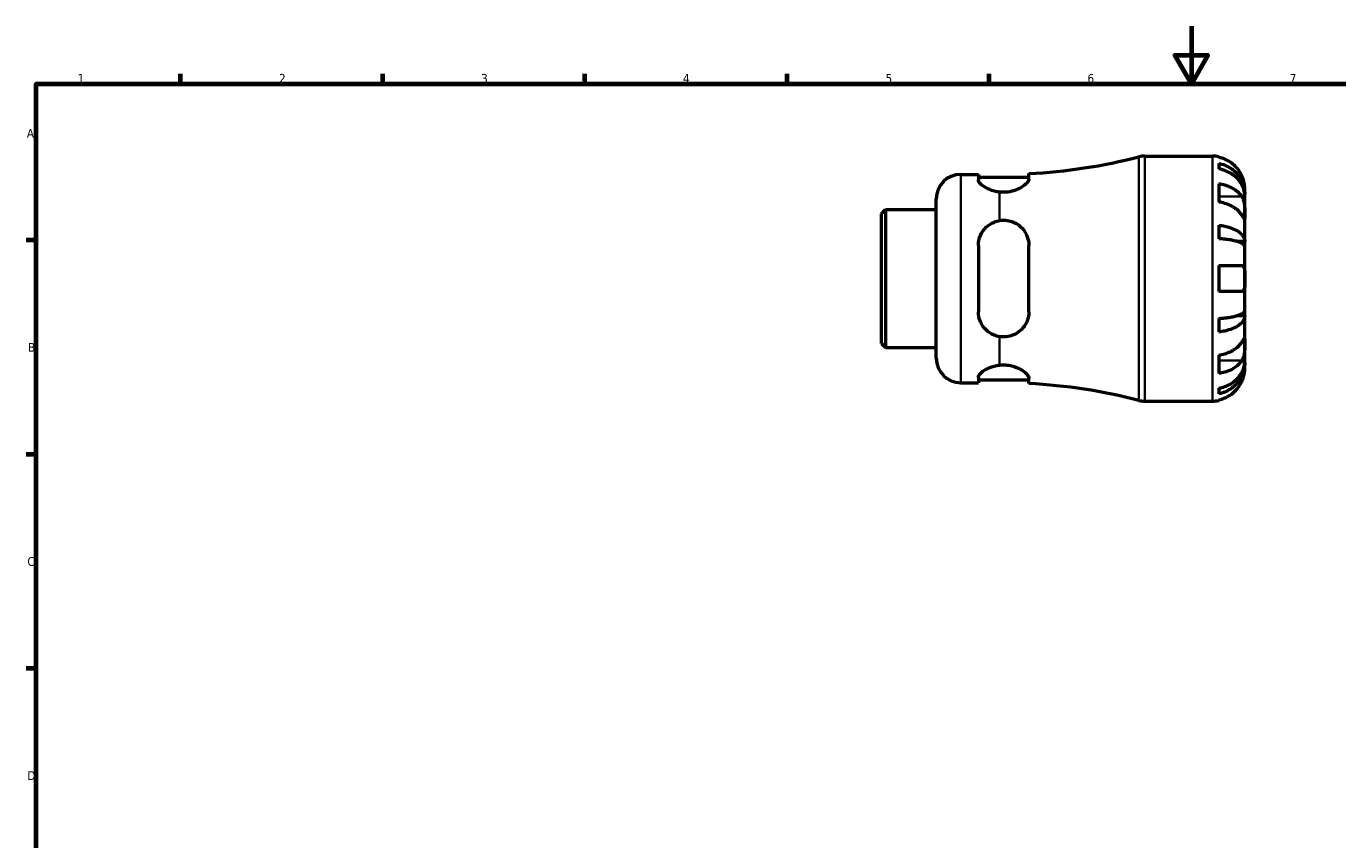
# Model space of a CAD drawing. Header units: millimetres. Extents: x 0 to 905, y 0 to 594.
# Tile 2 of 4: x 17 to 471, y 312 to 594. Entities that reach past the tile are written whole.
import ezdxf

# ---------------------------------------------------------------- set-up
doc = ezdxf.new("R2010")
doc.units = ezdxf.units.MM
for name, color, linetype, lineweight in [('Border (ANSI)', 7, 'Continuous', 70), ('Visible (ANSI)', 7, 'Continuous', 50), ('Visible Narrow (ANSI)', 7, 'Continuous', 35)]:
    doc.layers.add(name, color=color, linetype=linetype, lineweight=lineweight)
doc.styles.add('Note Text (ANSI)', font='tahoma.ttf')

# ---------------------------------------------------------------- blocks, each defined once
blk = doc.blocks.new('Borders Default Border')
at = {"layer": 'Border (ANSI)'}
for p, q in [((70.08, 574), (70.08, 577.45)), ((140.17, 574), (140.17, 577.45)), ((210.25, 574), (210.25, 577.45)), ((280.33, 574), (280.33, 577.45)), ((350.42, 574), (350.42, 577.45)), ((20, 519.75), (16.55, 519.75)), ((20, 445.5), (16.55, 445.5)), ((20, 371.25), (16.55, 371.25))]:
    blk.add_line(p, q, dxfattribs=at)
at = {"layer": 'Border (ANSI)', "flags": 128}
for points in [[(420.5, 594), (420.5, 574), (414.73, 584), (426.27, 584), (420.5, 574)], [(20, 20), (20, 574), (821, 574), (821, 20), (20, 20)]]:
    blk.add_lwpolyline(points, dxfattribs=at)
at = {"layer": 'Border (ANSI)', "char_height": 3.05, "attachment_point": 7, "style": 'Note Text (ANSI)'}
for s, insert in [('1', (34.35, 574.4)), ('2', (104.2, 574.4)), ('3', (174.26, 574.34)), ('4', (244.23, 574.4)), ('5', (314.48, 574.34)), ('6', (384.49, 574.34)), ('7', (454.6, 574.4)), ('A', (16.78, 555.35)), ('B', (17.15, 481.1)), ('C', (16.95, 406.8)), ('D', (16.96, 332.6))]:
    blk.add_mtext(s, dxfattribs=dict(at, insert=insert))

msp = doc.modelspace()

# ---------------------------------------------------------------- linework, layer by layer
at = {"layer": 'Visible (ANSI)'}
for p, q in [((404.418, 548.982), (427.781, 548.982)), ((430.031, 548.755), (430.031, 548.515)), ((430.031, 546.439), (430.031, 544.494)), ((340.531, 542.607), (346.656, 542.607)), ((346.656, 542.607), (346.656, 540.728)), ((346.656, 541.607), (364.156, 541.607)), ((364.156, 541.007), (364.156, 542.872)), ((430.031, 539.386), (430.031, 533.022)), ((439.031, 535.721), (439.031, 537.732)), ((332.031, 478.857), (332.031, 534.107)), ((439.031, 535.721), (438.997, 535.721)), ((439.031, 534.956), (439.031, 535.721)), ((439.031, 528.579), (439.031, 534.956)), ((313.031, 528.95), (314.465, 530.384)), ((313.031, 484.015), (313.031, 528.95)), ((314.465, 530.384), (332.031, 530.384)), ((314.465, 530.384), (314.465, 482.581)), ((439.031, 519.359), (439.031, 528.579)), ((430.031, 524.977), (430.031, 520.283)), ((439.031, 519.359), (436.302, 519.359)), ((439.031, 517.511), (439.031, 519.359)), ((346.656, 517.982), (346.656, 494.982)), ((364.156, 494.982), (364.156, 517.982)), ((439.031, 506.482), (439.031, 517.511)), ((430.031, 510.982), (430.031, 501.982)), ((430.031, 510.982), (437.964, 510.982)), ((439.031, 495.453), (439.031, 506.482)), ((437.964, 501.982), (430.031, 501.982)), ((430.031, 492.682), (430.031, 487.987)), ((439.031, 493.606), (436.302, 493.606)), ((439.031, 493.606), (439.031, 495.453)), ((439.031, 484.385), (439.031, 493.606)), ((313.031, 484.015), (314.465, 482.581)), ((314.465, 482.581), (332.031, 482.581)), ((439.031, 478.009), (439.031, 484.385)), ((430.031, 479.943), (430.031, 473.579)), ((439.031, 477.243), (439.031, 478.009)), ((439.031, 477.243), (438.997, 477.243)), ((439.031, 475.232), (439.031, 477.243)), ((340.531, 470.357), (346.656, 470.357)), ((346.656, 472.237), (346.656, 470.357)), ((346.656, 471.357), (364.156, 471.357)), ((364.156, 470.093), (364.156, 471.958)), ((430.031, 468.47), (430.031, 466.526)), ((404.418, 463.982), (427.781, 463.982)), ((430.031, 464.45), (430.031, 464.21))]:
    msp.add_line(p, q, dxfattribs=at)
for centre, radius, start, end in [((354.031, 736.421), 193.814, 272.99454, 284.42154), ((404.418, 540.482), 8.5, 90, 104.42154), ((427.781, 537.732), 11.25, 78.46304, 90), ((340.531, 534.107), 8.5, 90, 180), ((340.531, 478.857), 8.5, 180, 270), ((354.031, 276.543), 193.814, 75.57846, 87.00546), ((404.418, 472.482), 8.5, 255.57846, 270), ((427.781, 475.232), 11.25, 270, 281.53696)]:
    msp.add_arc(centre, radius, start, end, dxfattribs=at)
for points, knots in [([(437.964, 542.232), (437.731, 542.733), (437.448, 543.241), (436.706, 544.357), (436.217, 544.946), (435.234, 545.932), (434.65, 546.421), (433.392, 547.265), (432.718, 547.62), (431.454, 548.145), (430.751, 548.367), (430.031, 548.515)], [5.50227189, 5.50227189, 5.50227189, 5.50227189, 5.66172607, 5.66172607, 5.87111315, 5.87111315, 6.07951382, 6.07951382, 6.28791448, 6.28791448, 6.49007585, 6.49007585, 6.49007585, 6.49007585]), ([(430.031, 546.439), (430.753, 546.296), (431.457, 546.081), (432.722, 545.573), (433.396, 545.23), (434.655, 544.414), (435.239, 543.941), (436.221, 542.988), (436.71, 542.42), (437.552, 541.197), (437.906, 540.541), (438.439, 539.293), (438.666, 538.585), (438.963, 537.137), (439.031, 536.398), (439.031, 535.721)], [0.2134337, 0.2134337, 0.2134337, 0.2134337, 0.41601, 0.41601, 0.6243485, 0.6243485, 0.832687, 0.832687, 1.0415719, 1.0415719, 1.2504568, 1.2504568, 1.4601279, 1.4601279, 1.6697991, 1.6697991, 1.6697991, 1.6697991]), ([(439.031, 534.956), (439.031, 535.558), (438.963, 536.216), (438.666, 537.504), (438.439, 538.135), (437.906, 539.246), (437.552, 539.829), (436.71, 540.918), (436.221, 541.423), (435.239, 542.271), (434.655, 542.692), (433.396, 543.418), (432.722, 543.723), (431.457, 544.176), (430.753, 544.367), (430.031, 544.494)], [5.0161165, 5.0161165, 5.0161165, 5.0161165, 5.2257877, 5.2257877, 5.4354588, 5.4354588, 5.6443437, 5.6443437, 5.8532286, 5.8532286, 6.0615671, 6.0615671, 6.2699056, 6.2699056, 6.472482, 6.472482, 6.472482, 6.472482]), ([(439.031, 537.732), (439.031, 537.732), (439.032, 537.786), (439.028, 538.008), (439.022, 538.188), (438.98, 538.731), (438.934, 539.13), (438.78, 539.898), (438.701, 540.223), (438.523, 540.822), (438.434, 541.087), (438.228, 541.634), (438.111, 541.914), (437.978, 542.204), (437.971, 542.218), (437.964, 542.232)], [-3.12621297, -3.12621297, -3.12621297, -3.12621297, -3.00592131, -3.00592131, -2.87295675, -2.87295675, -2.69789372, -2.69789372, -2.58338701, -2.58338701, -2.49547573, -2.49547573, -2.40310236, -2.40310236, -2.39831682, -2.39831682, -2.39831682, -2.39831682]), ([(354.031, 536.471), (353.366, 536.543), (352.705, 536.667), (351.03, 537.111), (350.085, 537.508), (348.529, 538.356), (347.831, 538.874), (346.894, 539.869), (346.656, 540.342), (346.656, 540.728)], [0.1359005, 0.1359005, 0.1359005, 0.1359005, 0.3327014, 0.3327014, 0.6654027, 0.6654027, 1.0288143, 1.0288143, 1.3922259, 1.3922259, 1.3922259, 1.3922259]), ([(364.156, 541.007), (364.156, 540.977), (364.155, 540.946), (364.126, 540.624), (363.977, 540.296), (363.368, 539.477), (362.819, 538.967), (361.397, 537.995), (360.523, 537.528), (358.693, 536.857), (357.788, 536.623), (355.902, 536.382), (354.96, 536.372), (354.031, 536.471)], [-1.5973015, -1.5973015, -1.5973015, -1.5973015, -1.5686826, -1.5686826, -1.3004975, -1.3004975, -0.9375583, -0.9375583, -0.5779494, -0.5779494, -0.2838692, -0.2838692, -0.0000493, -0.0000493, -0.0000493, -0.0000493]), ([(430.031, 539.386), (430.751, 539.281), (431.454, 539.124), (432.718, 538.753), (433.392, 538.502), (434.65, 537.906), (435.234, 537.56), (436.217, 536.862), (436.706, 536.446), (437.448, 535.657), (437.731, 535.297), (437.964, 534.943)], [0.21343841, 0.21343841, 0.21343841, 0.21343841, 0.41559978, 0.41559978, 0.62400044, 0.62400044, 0.8324011, 0.8324011, 1.04178819, 1.04178819, 1.20124236, 1.20124236, 1.20124236, 1.20124236]), ([(437.964, 528.579), (437.731, 528.933), (437.448, 529.293), (436.706, 530.082), (436.217, 530.498), (435.234, 531.196), (434.65, 531.542), (433.392, 532.138), (432.718, 532.389), (431.454, 532.76), (430.751, 532.917), (430.031, 533.022)], [5.50227189, 5.50227189, 5.50227189, 5.50227189, 5.66172607, 5.66172607, 5.87111315, 5.87111315, 6.07951382, 6.07951382, 6.28791448, 6.28791448, 6.49007585, 6.49007585, 6.49007585, 6.49007585]), ([(437.964, 534.943), (438.023, 534.854), (438.08, 534.76), (438.256, 534.443), (438.366, 534.203), (438.565, 533.669), (438.652, 533.376), (438.826, 532.628), (438.895, 532.169), (438.996, 531.136), (439.016, 530.576), (439.033, 529.5), (439.031, 529), (439.031, 528.579)], [-0.72474413, -0.72474413, -0.72474413, -0.72474413, -0.68292689, -0.68292689, -0.58946764, -0.58946764, -0.49014387, -0.49014387, -0.34933517, -0.34933517, -0.17856496, -0.17856496, 0, 0, 0, 0]), ([(439.031, 528.579), (439.031, 528.338), (439.032, 528.125), (439.029, 527.752), (439.027, 527.597), (439.005, 527.332), (438.981, 527.257), (438.881, 527.266), (438.809, 527.342), (438.63, 527.58), (438.542, 527.708), (438.339, 528.011), (438.226, 528.183), (438.057, 528.439), (438.011, 528.508), (437.964, 528.579)], [0, 0, 0, 0, 0.10230486, 0.10230486, 0.2116531, 0.2116531, 0.35868741, 0.35868741, 0.49861539, 0.49861539, 0.59613895, 0.59613895, 0.69034298, 0.69034298, 0.72355027, 0.72355027, 0.72355027, 0.72355027]), ([(346.656, 517.982), (346.656, 519.131), (346.894, 520.332), (347.831, 522.52), (348.529, 523.508), (350.085, 525.005), (351.03, 525.644), (352.705, 526.332), (353.366, 526.518), (354.031, 526.624)], [1.3366091, 1.3366091, 1.3366091, 1.3366091, 1.7000206, 1.7000206, 2.0634322, 2.0634322, 2.3961336, 2.3961336, 2.5929344, 2.5929344, 2.5929344, 2.5929344]), ([(354.031, 526.624), (354.725, 526.734), (355.429, 526.761), (356.876, 526.64), (357.599, 526.484), (359.371, 525.867), (360.342, 525.29), (362.082, 523.769), (362.817, 522.789), (363.756, 520.785), (364.028, 519.797), (364.144, 518.509), (364.156, 518.246), (364.156, 517.982)], [-1.8069641, -1.8069641, -1.8069641, -1.8069641, -1.5942743, -1.5942743, -1.3685182, -1.3685182, -1.013374, -1.013374, -0.6172851, -0.6172851, -0.2883793, -0.2883793, -0.2047767, -0.2047767, -0.2047767, -0.2047767]), ([(430.031, 524.977), (430.753, 524.902), (431.457, 524.79), (432.722, 524.523), (433.396, 524.344), (434.655, 523.916), (435.239, 523.668), (436.221, 523.168), (436.71, 522.87), (437.552, 522.229), (437.906, 521.886), (438.439, 521.231), (438.666, 520.86), (438.963, 520.101), (439.031, 519.714), (439.031, 519.359)], [0.2134337, 0.2134337, 0.2134337, 0.2134337, 0.41601, 0.41601, 0.6243485, 0.6243485, 0.832687, 0.832687, 1.0415719, 1.0415719, 1.2504568, 1.2504568, 1.4601279, 1.4601279, 1.6697991, 1.6697991, 1.6697991, 1.6697991]), ([(439.031, 517.511), (439.031, 517.686), (438.963, 517.877), (438.666, 518.252), (438.439, 518.435), (437.906, 518.758), (437.552, 518.927), (436.71, 519.244), (436.221, 519.39), (435.239, 519.637), (434.655, 519.759), (433.396, 519.97), (432.722, 520.059), (431.457, 520.19), (430.753, 520.246), (430.031, 520.283)], [5.0161165, 5.0161165, 5.0161165, 5.0161165, 5.2257877, 5.2257877, 5.4354588, 5.4354588, 5.6443437, 5.6443437, 5.8532286, 5.8532286, 6.0615671, 6.0615671, 6.2699056, 6.2699056, 6.472482, 6.472482, 6.472482, 6.472482]), ([(437.964, 510.982), (438.062, 510.982), (438.153, 510.968), (438.322, 510.908), (438.4, 510.863), (438.558, 510.726), (438.635, 510.625), (438.817, 510.274), (438.894, 509.974), (438.996, 509.204), (439.016, 508.733), (439.033, 507.667), (439.031, 507.078), (439.031, 506.482)], [-0.72877811, -0.72877811, -0.72877811, -0.72877811, -0.65864576, -0.65864576, -0.58948737, -0.58948737, -0.50282865, -0.50282865, -0.34782332, -0.34782332, -0.17870564, -0.17870564, 0, 0, 0, 0]), ([(439.031, 506.482), (439.031, 506.064), (439.032, 505.647), (439.027, 504.758), (439.02, 504.298), (438.968, 503.508), (438.927, 503.177), (438.797, 502.66), (438.716, 502.466), (438.545, 502.226), (438.47, 502.153), (438.31, 502.051), (438.227, 502.018), (438.083, 501.988), (438.025, 501.982), (437.964, 501.982)], [0, 0, 0, 0, 0.1255823, 0.1255823, 0.27758688, 0.27758688, 0.41565829, 0.41565829, 0.53558864, 0.53558864, 0.6106285, 0.6106285, 0.67830711, 0.67830711, 0.7205994, 0.7205994, 0.7205994, 0.7205994]), ([(354.031, 486.341), (353.366, 486.447), (352.705, 486.632), (351.03, 487.32), (350.085, 487.96), (348.529, 489.457), (347.831, 490.445), (346.894, 492.633), (346.656, 493.834), (346.656, 494.982)], [0.1359005, 0.1359005, 0.1359005, 0.1359005, 0.3327014, 0.3327014, 0.6654027, 0.6654027, 1.0288143, 1.0288143, 1.3922259, 1.3922259, 1.3922259, 1.3922259]), ([(364.156, 494.982), (364.156, 494.892), (364.155, 494.801), (364.126, 493.862), (363.977, 493.034), (363.368, 491.185), (362.819, 490.203), (361.397, 488.511), (360.524, 487.794), (358.693, 486.82), (357.788, 486.507), (355.902, 486.196), (354.961, 486.193), (354.031, 486.341)], [-1.5972518, -1.5972518, -1.5972518, -1.5972518, -1.5686549, -1.5686549, -1.3004996, -1.3004996, -0.9375785, -0.9375785, -0.5779531, -0.5779531, -0.2838652, -0.2838652, 0, 0, 0, 0]), ([(430.031, 492.682), (430.753, 492.719), (431.457, 492.774), (432.722, 492.906), (433.396, 492.994), (434.655, 493.205), (435.239, 493.328), (436.221, 493.574), (436.71, 493.721), (437.552, 494.038), (437.906, 494.207), (438.439, 494.53), (438.666, 494.713), (438.963, 495.087), (439.031, 495.278), (439.031, 495.453)], [0.2134337, 0.2134337, 0.2134337, 0.2134337, 0.41601, 0.41601, 0.6243485, 0.6243485, 0.832687, 0.832687, 1.0415719, 1.0415719, 1.2504568, 1.2504568, 1.4601279, 1.4601279, 1.6697991, 1.6697991, 1.6697991, 1.6697991]), ([(439.031, 493.606), (439.031, 493.251), (438.963, 492.864), (438.666, 492.105), (438.439, 491.733), (437.906, 491.079), (437.552, 490.735), (436.71, 490.094), (436.221, 489.796), (435.239, 489.297), (434.655, 489.049), (433.396, 488.621), (432.722, 488.441), (431.457, 488.175), (430.753, 488.062), (430.031, 487.987)], [5.0161165, 5.0161165, 5.0161165, 5.0161165, 5.2257877, 5.2257877, 5.4354588, 5.4354588, 5.6443437, 5.6443437, 5.8532286, 5.8532286, 6.0615671, 6.0615671, 6.2699056, 6.2699056, 6.472482, 6.472482, 6.472482, 6.472482]), ([(430.031, 479.943), (430.751, 480.047), (431.454, 480.204), (432.718, 480.576), (433.392, 480.826), (434.65, 481.423), (435.234, 481.769), (436.217, 482.467), (436.706, 482.883), (437.448, 483.672), (437.731, 484.031), (437.964, 484.385)], [0.21343841, 0.21343841, 0.21343841, 0.21343841, 0.41559978, 0.41559978, 0.62400044, 0.62400044, 0.8324011, 0.8324011, 1.04178819, 1.04178819, 1.20124236, 1.20124236, 1.20124236, 1.20124236]), ([(437.964, 484.385), (438.023, 484.474), (438.08, 484.561), (438.256, 484.828), (438.366, 484.995), (438.565, 485.291), (438.652, 485.416), (438.826, 485.643), (438.895, 485.709), (438.996, 485.695), (439.016, 485.581), (439.033, 485.139), (439.031, 484.806), (439.031, 484.385)], [-0.72474413, -0.72474413, -0.72474413, -0.72474413, -0.68292689, -0.68292689, -0.58946764, -0.58946764, -0.49014387, -0.49014387, -0.34933517, -0.34933517, -0.17856496, -0.17856496, 0, 0, 0, 0]), ([(439.031, 484.385), (439.031, 484.144), (439.032, 483.876), (439.029, 483.278), (439.027, 482.947), (439.005, 482.135), (438.981, 481.649), (438.881, 480.698), (438.809, 480.243), (438.63, 479.509), (438.542, 479.224), (438.339, 478.698), (438.226, 478.46), (438.057, 478.166), (438.011, 478.092), (437.964, 478.021)], [0, 0, 0, 0, 0.10230486, 0.10230486, 0.2116531, 0.2116531, 0.35868741, 0.35868741, 0.49861539, 0.49861539, 0.59613895, 0.59613895, 0.69034298, 0.69034298, 0.72355027, 0.72355027, 0.72355027, 0.72355027]), ([(437.964, 478.021), (437.731, 477.667), (437.448, 477.308), (436.706, 476.519), (436.217, 476.103), (435.234, 475.405), (434.65, 475.059), (433.392, 474.462), (432.718, 474.212), (431.454, 473.84), (430.751, 473.683), (430.031, 473.579)], [5.50227189, 5.50227189, 5.50227189, 5.50227189, 5.66172607, 5.66172607, 5.87111315, 5.87111315, 6.07951382, 6.07951382, 6.28791448, 6.28791448, 6.49007585, 6.49007585, 6.49007585, 6.49007585]), ([(430.031, 468.47), (430.753, 468.598), (431.457, 468.789), (432.722, 469.241), (433.396, 469.546), (434.655, 470.272), (435.239, 470.693), (436.221, 471.541), (436.71, 472.047), (437.552, 473.136), (437.906, 473.719), (438.439, 474.83), (438.666, 475.46), (438.963, 476.749), (439.031, 477.406), (439.031, 478.009)], [0.2134337, 0.2134337, 0.2134337, 0.2134337, 0.41601, 0.41601, 0.6243485, 0.6243485, 0.832687, 0.832687, 1.0415719, 1.0415719, 1.2504568, 1.2504568, 1.4601279, 1.4601279, 1.6697991, 1.6697991, 1.6697991, 1.6697991]), ([(346.656, 472.237), (346.656, 472.622), (346.894, 473.096), (347.831, 474.09), (348.529, 474.608), (350.085, 475.456), (351.03, 475.854), (352.705, 476.298), (353.366, 476.422), (354.031, 476.493)], [1.3366091, 1.3366091, 1.3366091, 1.3366091, 1.7000206, 1.7000206, 2.0634322, 2.0634322, 2.3961336, 2.3961336, 2.5929344, 2.5929344, 2.5929344, 2.5929344]), ([(354.031, 476.493), (354.725, 476.567), (355.428, 476.581), (356.876, 476.481), (357.599, 476.361), (359.37, 475.911), (360.341, 475.509), (362.081, 474.56), (362.817, 474.002), (363.756, 473.029), (364.028, 472.606), (364.144, 472.137), (364.156, 472.045), (364.156, 471.958)], [-1.8069646, -1.8069646, -1.8069646, -1.8069646, -1.5943149, -1.5943149, -1.3685483, -1.3685483, -1.0134117, -1.0134117, -0.6173155, -0.6173155, -0.2883931, -0.2883931, -0.2047767, -0.2047767, -0.2047767, -0.2047767]), ([(439.031, 477.243), (439.031, 476.567), (438.963, 475.828), (438.666, 474.38), (438.439, 473.672), (437.906, 472.423), (437.552, 471.768), (436.71, 470.545), (436.221, 469.977), (435.239, 469.024), (434.655, 468.551), (433.396, 467.735), (432.722, 467.392), (431.457, 466.884), (430.753, 466.669), (430.031, 466.526)], [5.0161165, 5.0161165, 5.0161165, 5.0161165, 5.2257877, 5.2257877, 5.4354588, 5.4354588, 5.6443437, 5.6443437, 5.8532286, 5.8532286, 6.0615671, 6.0615671, 6.2699056, 6.2699056, 6.472482, 6.472482, 6.472482, 6.472482]), ([(437.964, 470.732), (438.037, 470.887), (438.106, 471.044), (438.281, 471.464), (438.38, 471.727), (438.567, 472.279), (438.65, 472.564), (438.824, 473.25), (438.895, 473.63), (438.996, 474.354), (439.016, 474.668), (439.033, 475.115), (439.031, 475.232), (439.031, 475.232)], [-0.71968867, -0.71968867, -0.71968867, -0.71968867, -0.66913349, -0.66913349, -0.58448293, -0.58448293, -0.49008499, -0.49008499, -0.34765985, -0.34765985, -0.17827673, -0.17827673, 0, 0, 0, 0]), ([(430.031, 464.45), (430.751, 464.598), (431.454, 464.82), (432.718, 465.345), (433.392, 465.699), (434.65, 466.543), (435.234, 467.032), (436.217, 468.019), (436.706, 468.608), (437.448, 469.724), (437.731, 470.232), (437.964, 470.732)], [0.21343841, 0.21343841, 0.21343841, 0.21343841, 0.41559978, 0.41559978, 0.62400044, 0.62400044, 0.8324011, 0.8324011, 1.04178819, 1.04178819, 1.20124236, 1.20124236, 1.20124236, 1.20124236])]:
    msp.add_open_spline(points, degree=3, knots=knots, dxfattribs=at)
at = {"layer": 'Visible Narrow (ANSI)'}
for p, q in [((402.301, 464.77), (402.301, 548.195)), ((404.418, 548.459), (404.418, 464.506)), ((427.781, 464.506), (427.781, 548.459)), ((340.531, 542.163), (340.531, 470.802)), ((354.031, 527.201), (354.031, 536.075)), ((437.568, 534.943), (430.428, 534.943)), ((354.031, 476.89), (354.031, 485.763)), ((437.568, 478.021), (430.428, 478.021))]:
    msp.add_line(p, q, dxfattribs=at)

# ---------------------------------------------------------------- block references
msp.add_blockref('Borders Default Border', (0, 0))

doc.saveas('drawing.dxf')
